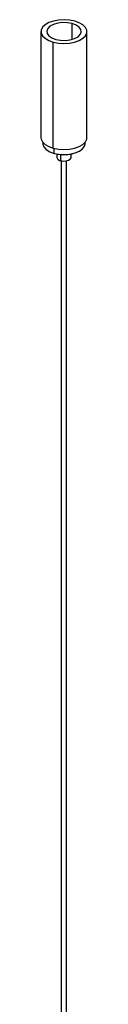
# Paper-space layout '_Trimétrica' of a CAD drawing. Header units: millimetres. Extents: x -488 to 488, y -239 to 519.
# Tile 5 of 5: x 215 to 228, y 104 to 382. Entities that reach past the tile are written whole.
import ezdxf

# ---------------------------------------------------------------- set-up
doc = ezdxf.new("R2010")
doc.units = ezdxf.units.MM

psp = doc.layouts.new('_Trimétrica')

# ---------------------------------------------------------------- linework, layer by layer
at = {"color": 7, "linetype": 'Continuous', "lineweight": 25}
for p, q in [((214.6, 378.71), (214.6, 348.71)), ((227.6, 348.71), (227.6, 378.71)), ((218.07, 345.75), (218.07, 375.75)), ((215.15, 347.36), (215.15, 346.99)), ((227.05, 346.99), (227.05, 347.36)), ((219.1, 344.15), (219.1, 343.14)), ((223.1, 343.14), (223.1, 344.13)), ((220.35, 342.18), (220.35, -14.41)), ((221.85, -14.34), (221.85, 342.18))]:
    psp.add_line(p, q, dxfattribs=at)
at = {"color": 8, "linetype": 'Continuous', "lineweight": 25}
for p, q in [((223.39, 376.48), (223.39, 380.94)), ((218.33, 344.28), (218.33, 345.68)), ((220.17, 342.23), (220.17, 343.96)), ((221.77, -14.34), (221.77, 342.17))]:
    psp.add_line(p, q, dxfattribs=at)
at = {"color": 7, "linetype": 'Continuous', "lineweight": 25, "flags": 128}
for points in [[(224.14, 381.67), (222.67, 381.96), (221.12, 382.06), (219.56, 381.96), (218.1, 381.68), (216.81, 381.22), (215.76, 380.62), (215.03, 379.9), (214.65, 379.12), (214.65, 378.31), (215.02, 377.53), (215.75, 376.81), (216.78, 376.21), (218.07, 375.75)], [(223.39, 380.94), (222.08, 381.18), (220.69, 381.22), (219.33, 381.06), (218.11, 380.71), (217.14, 380.19), (216.49, 379.56), (216.21, 378.85), (216.33, 378.14), (216.84, 377.47), (217.69, 376.9), (218.82, 376.48)], [(218.07, 375.75), (219.53, 375.46), (221.09, 375.36), (222.65, 375.46), (224.11, 375.74), (225.4, 376.2), (226.45, 376.8), (227.18, 377.52), (227.56, 378.3), (227.56, 379.11), (227.19, 379.89), (226.46, 380.6), (225.43, 381.21), (224.14, 381.67)], [(218.82, 376.48), (220.13, 376.24), (221.52, 376.19), (222.88, 376.36), (224.1, 376.71), (225.07, 377.23), (225.72, 377.86), (226, 378.57), (225.88, 379.28), (225.37, 379.95), (224.52, 380.52), (223.39, 380.94)], [(214.6, 348.71), (214.65, 348.31), (215.02, 347.53), (215.75, 346.81), (216.78, 346.21), (218.07, 345.75)], [(218.07, 345.75), (219.53, 345.46), (221.09, 345.36), (222.65, 345.46), (224.11, 345.74), (225.4, 346.2), (226.45, 346.8), (227.18, 347.51), (227.56, 348.3), (227.6, 348.71)], [(215.15, 346.99), (215.16, 346.88), (215.42, 346.09), (216.07, 345.36), (217.06, 344.75), (218.33, 344.28)], [(218.33, 344.28), (219.78, 344.01), (221.33, 343.93), (222.86, 344.07), (224.27, 344.4), (225.47, 344.91), (226.37, 345.56), (226.91, 346.31), (227.05, 346.99)], [(220.17, 342.23), (220.92, 342.11), (221.7, 342.15), (222.38, 342.34), (222.87, 342.66), (223.1, 343.04), (223.1, 343.14)]]:
    psp.add_lwpolyline(points, dxfattribs=at)
at = {"color": 7, "linetype": 'Continuous', "lineweight": 25}
psp.add_arc((220.25, 343.4), 1.18, 192.9662, 266.0309, dxfattribs=at)
psp.add_open_spline([(218.59, 344.24), (219.1, 344.13), (220.17, 343.9), (221.83, 343.89), (222.93, 344.09), (223.48, 344.19)], degree=3, knots=[0, 0, 0, 0, 0.3171162, 0.6610088, 1, 1, 1, 1], dxfattribs=at)

doc.saveas('drawing.dxf')
